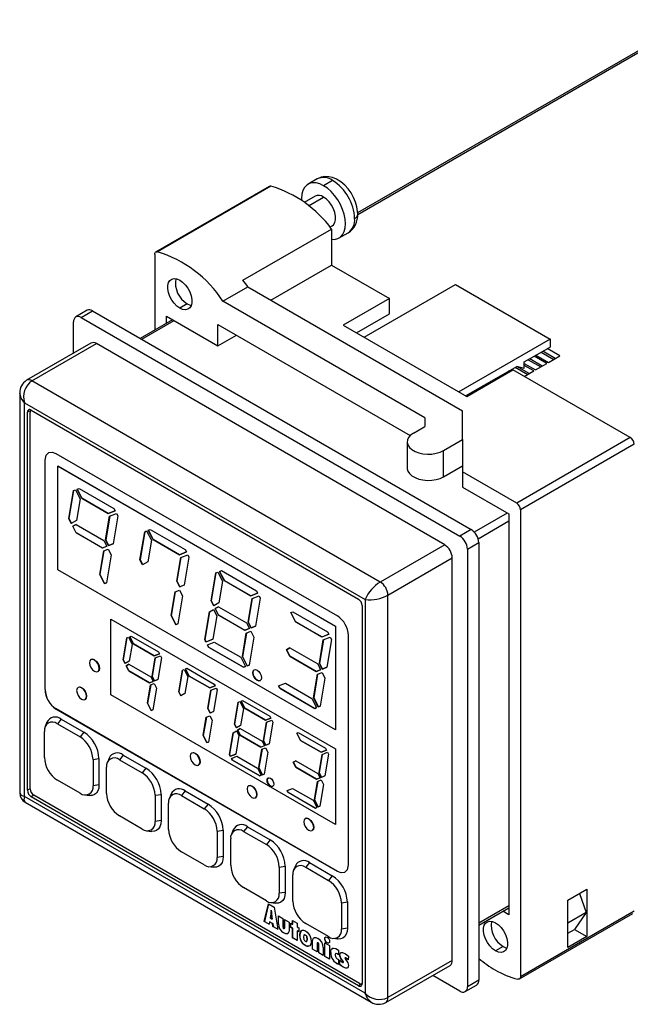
# Model space of a CAD drawing. Header units: millimetres. Extents: x 0 to 559, y 0 to 432.
# Tile 4 of 6: x 357 to 414, y 281 to 373. Entities that reach past the tile are written whole.
import ezdxf

# ---------------------------------------------------------------- set-up
doc = ezdxf.new("R2010")
doc.units = ezdxf.units.MM
doc.header["$LTSCALE"] = 2

msp = doc.modelspace()

# ---------------------------------------------------------------- linework, layer by layer
for p, q in [((419.511, 372.953), (388.299, 354.935)), ((388.321, 354.778), (419.761, 372.928)), ((384.514, 358.093), (383.67, 357.606)), ((385.964, 357.95), (385.12, 357.462)), ((380.061, 357.396), (369.455, 351.273)), ((380.206, 357.414), (369.6, 351.291)), ((384.32, 356.48), (383.318, 355.902)), ((383.718, 355.591), (385.12, 356.401)), ((377.589, 348.634), (385.862, 353.41)), ((385.716, 353.591), (385.92, 353.708)), ((385.862, 353.41), (385.862, 350.053)), ((386.569, 352.583), (387.414, 353.07)), ((369.351, 351.044), (369.351, 343.996)), ((380.206, 346.787), (385.862, 350.053)), ((385.862, 350.053), (391.271, 346.93)), ((375.715, 346.685), (378.049, 348.032)), ((378.049, 348.032), (398.095, 336.46)), ((388.903, 343.317), (397.423, 348.236)), ((397.423, 348.236), (406.262, 343.133)), ((372.392, 346.44), (371.685, 346.032)), ((394.559, 335.807), (375.715, 346.685)), ((391.271, 346.93), (386.958, 344.44)), ((391.271, 345.501), (391.271, 346.93)), ((363.046, 345.832), (361.985, 345.22)), ((362.485, 345.171), (363.546, 345.783)), ((363.546, 345.783), (398.901, 325.373)), ((388.196, 343.725), (391.271, 345.501)), ((361.778, 341.835), (361.778, 344.762)), ((362.485, 345.171), (397.84, 324.76)), ((371.008, 344.953), (367.996, 343.214)), ((368.142, 343.129), (371.154, 344.868)), ((370.447, 344.629), (370.447, 345.276)), ((370.447, 345.276), (375.255, 342.501)), ((375.255, 342.501), (375.255, 344.501)), ((375.255, 344.501), (393.19, 334.148)), ((386.958, 344.44), (398.484, 337.786)), ((363.399, 342.771), (357.389, 339.301)), ((375.255, 342.501), (376.988, 343.501)), ((406.262, 343.133), (397.742, 338.215)), ((406.262, 343.133), (406.262, 342.398)), ((357.889, 339.251), (363.899, 342.721)), ((396.426, 323.944), (363.899, 342.721)), ((403.858, 341.011), (406.262, 342.398)), ((405.442, 341.925), (406.608, 341.251)), ((406.75, 341.333), (405.583, 342.007)), ((407.174, 341.578), (406.007, 342.252)), ((403.858, 340.398), (403.858, 341.011)), ((404.225, 341.223), (405.392, 340.549)), ((405.534, 340.631), (404.367, 341.304)), ((405.958, 340.876), (404.791, 341.549)), ((404.947, 341.639), (406.114, 340.966)), ((406.114, 340.966), (407.174, 341.578)), ((398.378, 337.847), (403.151, 340.602)), ((398.484, 337.786), (402.797, 340.276)), ((402.465, 340.084), (402.359, 340.145)), ((402.514, 340.235), (402.62, 340.174)), ((413.757, 333.949), (402.797, 340.276)), ((403.009, 340.521), (404.176, 339.847)), ((403.858, 340.398), (403.151, 340.602)), ((404.317, 339.929), (403.151, 340.602)), ((403.858, 340.864), (404.897, 340.264)), ((404.742, 340.174), (403.858, 340.684)), ((403.858, 339.664), (404.742, 340.174)), ((404.897, 340.264), (405.958, 340.876)), ((390.416, 320.474), (357.889, 339.251)), ((400.577, 339.116), (400.683, 339.055)), ((400.824, 339.137), (400.718, 339.198)), ((401.248, 339.382), (401.143, 339.443)), ((401.298, 339.533), (401.404, 339.472)), ((401.793, 339.819), (401.899, 339.757)), ((402.04, 339.839), (401.934, 339.9)), ((399.361, 338.414), (399.466, 338.353)), ((399.608, 338.435), (399.502, 338.496)), ((400.032, 338.68), (399.926, 338.741)), ((400.082, 338.831), (400.188, 338.77)), ((356.742, 338.111), (356.742, 300.789)), ((398.816, 337.978), (398.71, 338.039)), ((398.866, 338.129), (398.972, 338.068)), ((357.182, 337.21), (389.002, 318.841)), ((357.182, 300.466), (357.182, 337.21)), ((357.783, 336.496), (357.465, 336.312)), ((357.465, 301.037), (357.465, 336.312)), ((357.818, 336.516), (388.365, 318.882)), ((398.095, 333.766), (398.095, 336.46)), ((357.712, 301.18), (357.712, 336.292)), ((394.559, 335.807), (394.559, 334.99)), ((393.499, 334.378), (394.559, 334.99)), ((392.913, 333.562), (392.913, 331.112)), ((396.327, 332.745), (398.095, 333.766)), ((398.095, 333.766), (398.095, 331.316)), ((413.757, 333.949), (403.151, 327.826)), ((396.327, 330.296), (396.327, 332.745)), ((414.111, 333.337), (403.504, 327.213)), ((359.109, 331.841), (359.116, 331.846)), ((359.109, 310.436), (359.109, 331.841)), ((359.116, 310.44), (359.116, 331.846)), ((360.131, 332.477), (386.407, 317.308)), ((360.318, 331.302), (360.311, 331.298)), ((360.311, 331.298), (386.224, 316.339)), ((360.311, 321.625), (360.311, 331.298)), ((360.318, 331.302), (386.232, 316.343)), ((396.327, 330.296), (398.095, 331.316)), ((398.095, 331.316), (398.095, 330.744)), ((398.095, 330.744), (398.095, 329.316)), ((403.151, 327.826), (398.095, 330.744)), ((361.322, 326.397), (361.759, 329.009)), ((361.766, 329.011), (361.329, 326.401)), ((361.759, 329.009), (361.945, 329.082)), ((361.945, 329.082), (362.384, 328.225)), ((362.101, 329.143), (362.288, 329.216)), ((362.54, 328.286), (362.101, 329.143)), ((362.109, 329.146), (362.547, 328.29)), ((362.288, 329.216), (365.54, 327.338)), ((398.095, 329.316), (402.408, 326.826)), ((362.384, 328.225), (362.047, 326.213)), ((362.547, 328.29), (362.54, 328.286)), ((365.006, 326.863), (362.54, 328.286)), ((362.547, 328.29), (365.013, 326.867)), ((365.54, 327.338), (365.654, 327.116)), ((403.504, 327.213), (403.504, 283.66)), ((361.322, 326.397), (361.329, 326.401)), ((361.56, 325.931), (361.322, 326.397)), ((361.329, 326.401), (361.567, 325.935)), ((362.047, 326.213), (361.56, 325.931)), ((364.768, 324.407), (365.137, 326.607)), ((365.144, 326.61), (364.775, 324.411)), ((365.654, 327.116), (365.006, 326.863)), ((365.013, 326.867), (365.006, 326.863)), ((365.013, 326.867), (365.653, 327.118)), ((365.137, 326.607), (365.784, 326.861)), ((365.898, 326.639), (365.462, 324.036)), ((365.784, 326.861), (365.898, 326.639)), ((402.267, 326.907), (399.192, 325.132)), ((402.408, 326.826), (402.408, 289.428)), ((361.692, 325.675), (362.001, 325.854)), ((361.692, 325.675), (361.699, 325.679)), ((362.001, 325.07), (361.692, 325.675)), ((362.001, 325.854), (361.699, 325.679)), ((362.008, 325.074), (361.699, 325.679)), ((362.001, 325.854), (364.612, 324.346)), ((368.754, 325.302), (368.94, 325.375)), ((369.192, 324.446), (368.754, 325.302)), ((368.762, 325.305), (369.2, 324.45)), ((368.94, 325.375), (372.192, 323.498)), ((398.901, 325.373), (397.84, 324.76)), ((399.546, 324.52), (402.408, 326.172)), ((362.008, 325.074), (362.001, 325.07)), ((364.467, 323.646), (362.001, 325.07)), ((362.008, 325.074), (364.474, 323.65)), ((364.775, 324.411), (364.768, 324.407)), ((365.043, 323.872), (364.768, 324.407)), ((364.775, 324.411), (365.05, 323.876)), ((367.974, 322.557), (368.412, 325.168)), ((368.419, 325.171), (367.981, 322.561)), ((368.412, 325.168), (368.598, 325.241)), ((368.598, 325.241), (369.036, 324.385)), ((369.036, 324.385), (368.699, 322.372)), ((369.2, 324.45), (369.192, 324.446)), ((371.658, 323.022), (369.192, 324.446)), ((369.2, 324.45), (371.665, 323.026)), ((364.887, 323.811), (364.467, 323.646)), ((364.474, 323.65), (364.467, 323.646)), ((364.474, 323.65), (364.886, 323.812)), ((364.598, 323.391), (365.018, 323.555)), ((364.612, 324.346), (364.887, 323.811)), ((365.018, 323.555), (365.292, 323.019)), ((365.462, 324.036), (365.043, 323.872)), ((365.05, 323.876), (365.043, 323.872)), ((365.05, 323.876), (365.462, 324.037)), ((372.192, 323.498), (372.306, 323.276)), ((396.426, 323.944), (390.416, 320.474)), ((398.548, 323.536), (399.608, 324.148)), ((398.548, 323.536), (398.548, 282.709)), ((399.608, 324.148), (399.608, 283.321)), ((364.23, 321.191), (364.598, 323.391)), ((364.605, 323.393), (364.237, 321.195)), ((365.292, 323.019), (364.854, 320.407)), ((367.974, 322.557), (367.981, 322.561)), ((368.213, 322.091), (367.974, 322.557)), ((367.981, 322.561), (368.22, 322.095)), ((371.421, 320.567), (371.789, 322.767)), ((371.796, 322.769), (371.428, 320.571)), ((372.306, 323.276), (371.658, 323.022)), ((371.665, 323.026), (371.658, 323.022)), ((371.665, 323.026), (372.305, 323.277)), ((371.789, 322.767), (372.437, 323.02)), ((372.55, 322.799), (372.115, 320.196)), ((372.437, 323.02), (372.55, 322.799)), ((391.123, 319.249), (397.133, 322.719)), ((397.133, 285.158), (397.133, 322.719)), ((386.224, 306.666), (360.311, 321.625)), ((368.699, 322.372), (368.213, 322.091)), ((364.237, 321.195), (364.23, 321.191)), ((364.668, 320.334), (364.23, 321.191)), ((364.237, 321.195), (364.675, 320.338)), ((374.627, 318.716), (375.064, 321.328)), ((375.071, 321.331), (374.634, 318.72)), ((375.064, 321.328), (375.25, 321.401)), ((375.25, 321.401), (375.689, 320.544)), ((375.406, 321.462), (375.593, 321.535)), ((375.845, 320.605), (375.406, 321.462)), ((375.414, 321.465), (375.852, 320.61)), ((375.593, 321.535), (378.845, 319.658)), ((364.854, 320.407), (364.668, 320.334)), ((364.675, 320.338), (364.668, 320.334)), ((364.675, 320.338), (364.855, 320.409)), ((371.428, 320.571), (371.421, 320.567)), ((371.695, 320.031), (371.421, 320.567)), ((371.428, 320.571), (371.702, 320.035)), ((372.115, 320.196), (371.695, 320.031)), ((371.702, 320.035), (371.695, 320.031)), ((371.702, 320.035), (372.115, 320.197)), ((375.689, 320.544), (375.352, 318.532)), ((375.852, 320.61), (375.845, 320.605)), ((378.311, 319.182), (375.845, 320.605)), ((375.852, 320.61), (378.318, 319.186)), ((370.882, 317.351), (371.251, 319.55)), ((371.257, 319.553), (370.889, 317.355)), ((371.251, 319.55), (371.67, 319.714)), ((371.944, 319.179), (371.507, 316.567)), ((371.67, 319.714), (371.944, 319.179)), ((378.073, 316.727), (378.442, 318.926)), ((378.448, 318.929), (378.08, 316.731)), ((378.958, 319.436), (378.311, 319.182)), ((378.318, 319.186), (378.311, 319.182)), ((378.318, 319.186), (378.958, 319.437)), ((378.442, 318.926), (379.089, 319.18)), ((379.203, 318.958), (378.767, 316.355)), ((378.845, 319.658), (378.958, 319.436)), ((379.089, 319.18), (379.203, 318.958)), ((391.123, 281.688), (391.123, 319.249)), ((374.627, 318.716), (374.634, 318.72)), ((374.865, 318.25), (374.627, 318.716)), ((374.634, 318.72), (374.872, 318.255)), ((375.352, 318.532), (374.865, 318.25)), ((374.997, 317.994), (375.306, 318.173)), ((375.004, 317.998), (374.997, 317.994)), ((375.306, 317.389), (374.997, 317.994)), ((375.306, 318.173), (375.004, 317.998)), ((375.004, 317.998), (375.313, 317.393)), ((375.306, 318.173), (377.917, 316.666)), ((388.719, 318.269), (388.719, 282.995)), ((389.002, 318.841), (389.002, 282.097)), ((365.267, 317.014), (365.26, 317.01)), ((365.267, 317.014), (386.232, 304.911)), ((370.889, 317.355), (370.882, 317.351)), ((371.321, 316.494), (370.882, 317.351)), ((370.889, 317.355), (371.328, 316.498)), ((374.021, 315.096), (374.453, 317.679)), ((374.46, 317.684), (374.028, 315.1)), ((374.453, 317.679), (374.852, 317.91)), ((374.46, 317.684), (374.453, 317.679)), ((374.46, 317.684), (374.852, 317.91)), ((375.15, 317.328), (374.782, 315.128)), ((374.852, 317.91), (375.15, 317.328)), ((375.313, 317.393), (375.306, 317.389)), ((377.772, 315.965), (375.306, 317.389)), ((375.313, 317.393), (377.779, 315.97)), ((382.059, 317.622), (382.245, 317.695)), ((382.497, 316.765), (382.059, 317.622)), ((382.066, 317.625), (382.504, 316.769)), ((382.245, 317.695), (385.497, 315.817)), ((365.26, 309.949), (365.26, 317.01)), ((365.26, 317.01), (386.224, 304.907)), ((371.507, 316.567), (371.321, 316.494)), ((371.321, 316.494), (371.328, 316.498)), ((371.328, 316.498), (371.507, 316.568)), ((378.192, 316.13), (377.772, 315.965)), ((378.191, 316.131), (377.779, 315.97)), ((377.917, 316.666), (378.192, 316.13)), ((378.08, 316.731), (378.073, 316.727)), ((378.348, 316.191), (378.073, 316.727)), ((378.08, 316.731), (378.355, 316.195)), ((378.767, 316.355), (378.348, 316.191)), ((378.355, 316.195), (378.348, 316.191)), ((378.355, 316.195), (378.767, 316.357)), ((382.504, 316.769), (382.497, 316.765)), ((384.963, 315.342), (382.497, 316.765)), ((382.504, 316.769), (384.97, 315.346)), ((386.232, 316.343), (386.224, 316.339)), ((386.224, 316.339), (386.224, 306.666)), ((386.232, 316.343), (386.232, 306.67)), ((366.41, 313.221), (366.751, 315.262)), ((366.758, 315.264), (366.417, 313.225)), ((366.751, 315.262), (366.897, 315.319)), ((366.897, 315.319), (367.239, 314.649)), ((367.019, 315.366), (367.164, 315.423)), ((367.361, 314.697), (367.019, 315.366)), ((367.026, 315.369), (367.368, 314.701)), ((367.164, 315.423), (369.705, 313.956)), ((377.535, 313.51), (377.903, 315.71)), ((377.91, 315.712), (377.542, 313.514)), ((377.772, 315.965), (377.779, 315.97)), ((377.903, 315.71), (378.322, 315.874)), ((378.597, 315.338), (378.159, 312.726)), ((378.322, 315.874), (378.597, 315.338)), ((385.611, 315.595), (384.963, 315.342)), ((384.97, 315.346), (384.963, 315.342)), ((384.97, 315.346), (385.61, 315.596)), ((385.094, 315.086), (385.742, 315.34)), ((385.497, 315.817), (385.611, 315.595)), ((385.742, 315.34), (385.855, 315.118)), ((387.428, 315.493), (387.428, 294.088)), ((367.239, 314.649), (366.976, 313.077)), ((367.368, 314.701), (367.361, 314.697)), ((369.288, 313.585), (367.361, 314.697)), ((367.368, 314.701), (369.295, 313.589)), ((374.028, 315.1), (374.021, 315.096)), ((374.134, 314.875), (374.021, 315.096)), ((374.028, 315.1), (374.141, 314.879)), ((374.782, 315.128), (374.134, 314.875)), ((374.141, 314.879), (374.134, 314.875)), ((374.141, 314.879), (374.782, 315.13)), ((374.265, 314.619), (374.913, 314.873)), ((374.379, 314.397), (374.265, 314.619)), ((374.273, 314.622), (374.386, 314.401)), ((374.379, 314.397), (374.386, 314.401)), ((377.631, 312.52), (374.379, 314.397)), ((374.386, 314.401), (377.638, 312.524)), ((374.913, 314.873), (377.379, 313.449)), ((381.649, 314.153), (381.959, 314.332)), ((381.959, 314.332), (381.656, 314.157)), ((381.959, 314.332), (384.57, 312.825)), ((384.726, 312.886), (385.094, 315.086)), ((385.101, 315.089), (384.733, 312.89)), ((385.855, 315.118), (385.419, 312.515)), ((369.102, 311.667), (369.39, 313.385)), ((369.397, 313.388), (369.109, 311.671)), ((369.794, 313.783), (369.288, 313.585)), ((369.295, 313.589), (369.288, 313.585)), ((369.295, 313.589), (369.793, 313.784)), ((369.39, 313.385), (369.896, 313.583)), ((369.985, 313.41), (369.644, 311.377)), ((369.705, 313.956), (369.794, 313.783)), ((369.896, 313.583), (369.985, 313.41)), ((377.379, 313.449), (377.817, 312.592)), ((377.542, 313.514), (377.535, 313.51)), ((377.973, 312.654), (377.535, 313.51)), ((377.542, 313.514), (377.98, 312.658)), ((381.656, 314.157), (381.649, 314.153)), ((381.959, 313.549), (381.649, 314.153)), ((381.656, 314.157), (381.966, 313.553)), ((381.966, 313.553), (381.959, 313.549)), ((384.425, 312.125), (381.959, 313.549)), ((381.966, 313.553), (384.432, 312.129)), ((366.41, 313.221), (366.417, 313.225)), ((366.596, 312.857), (366.41, 313.221)), ((366.417, 313.225), (366.603, 312.861)), ((366.976, 313.077), (366.596, 312.857)), ((366.699, 312.657), (366.94, 312.797)), ((366.699, 312.657), (366.706, 312.661)), ((366.94, 312.184), (366.699, 312.657)), ((366.94, 312.797), (366.706, 312.661)), ((366.948, 312.188), (366.706, 312.661)), ((366.94, 312.797), (368.98, 311.619)), ((372.216, 312.366), (372.361, 312.423)), ((372.361, 312.423), (374.902, 310.956)), ((377.817, 312.592), (377.631, 312.52)), ((377.638, 312.524), (377.631, 312.52)), ((377.638, 312.524), (377.817, 312.594)), ((378.159, 312.726), (377.973, 312.654)), ((377.98, 312.658), (377.973, 312.654)), ((377.98, 312.658), (378.16, 312.728)), ((384.57, 312.825), (384.844, 312.289)), ((384.733, 312.89), (384.726, 312.886)), ((385, 312.35), (384.726, 312.886)), ((384.733, 312.89), (385.007, 312.355)), ((385.419, 312.515), (385, 312.35)), ((385.007, 312.355), (385.42, 312.516)), ((364.191, 312.414), (364.177, 312.406)), ((366.948, 312.188), (366.94, 312.184)), ((368.867, 311.072), (366.94, 312.184)), ((366.948, 312.188), (368.874, 311.076)), ((368.98, 311.619), (369.195, 311.2)), ((369.109, 311.671), (369.102, 311.667)), ((369.316, 311.248), (369.102, 311.667)), ((369.109, 311.671), (369.324, 311.252)), ((371.607, 310.221), (371.949, 312.261)), ((371.955, 312.264), (371.614, 310.225)), ((371.949, 312.261), (372.094, 312.318)), ((372.094, 312.318), (372.437, 311.649)), ((372.437, 311.649), (372.173, 310.077)), ((372.558, 311.697), (372.216, 312.366)), ((372.224, 312.369), (372.566, 311.701)), ((372.566, 311.701), (372.558, 311.697)), ((374.485, 310.585), (372.558, 311.697)), ((372.566, 311.701), (374.492, 310.589)), ((384.187, 309.67), (384.555, 311.869)), ((384.562, 311.872), (384.194, 309.674)), ((384.844, 312.289), (384.425, 312.125)), ((384.432, 312.129), (384.425, 312.125)), ((384.432, 312.129), (384.843, 312.29)), ((384.555, 311.869), (384.975, 312.034)), ((384.975, 312.034), (385.249, 311.498)), ((385.007, 312.355), (385, 312.35)), ((368.681, 309.154), (368.969, 310.872)), ((368.976, 310.875), (368.688, 309.158)), ((369.195, 311.2), (368.867, 311.072)), ((368.874, 311.076), (368.867, 311.072)), ((368.874, 311.076), (369.194, 311.202)), ((368.969, 310.872), (369.297, 311.001)), ((369.511, 310.582), (369.169, 308.542)), ((369.297, 311.001), (369.511, 310.582)), ((369.644, 311.377), (369.316, 311.248)), ((369.324, 311.252), (369.316, 311.248)), ((369.324, 311.252), (369.644, 311.378)), ((374.991, 310.783), (374.485, 310.585)), ((374.492, 310.589), (374.485, 310.585)), ((374.492, 310.589), (374.99, 310.784)), ((374.587, 310.385), (375.093, 310.583)), ((374.902, 310.956), (374.991, 310.783)), ((375.093, 310.583), (375.182, 310.41)), ((378.927, 311.309), (378.92, 311.305)), ((380.918, 310.778), (381.565, 311.032)), ((381.031, 310.557), (380.918, 310.778)), ((381.038, 310.561), (380.925, 310.781)), ((381.565, 311.032), (384.031, 309.609)), ((385.249, 311.498), (384.812, 308.886)), ((359.109, 310.436), (359.116, 310.44)), ((362.988, 309.82), (362.981, 309.816)), ((386.224, 297.847), (365.26, 309.949)), ((371.607, 310.221), (371.614, 310.225)), ((371.793, 309.857), (371.607, 310.221)), ((371.614, 310.225), (371.8, 309.861)), ((372.173, 310.077), (371.793, 309.857)), ((374.299, 308.666), (374.587, 310.385)), ((374.594, 310.388), (374.306, 308.671)), ((375.182, 310.41), (374.841, 308.376)), ((381.038, 310.561), (381.031, 310.557)), ((384.283, 308.679), (381.031, 310.557)), ((381.038, 310.561), (384.29, 308.683)), ((384.194, 309.674), (384.187, 309.67)), ((384.626, 308.813), (384.187, 309.67)), ((384.194, 309.674), (384.633, 308.817)), ((368.688, 309.158), (368.681, 309.154)), ((369.024, 308.485), (368.681, 309.154)), ((368.688, 309.158), (369.031, 308.489)), ((376.804, 307.221), (377.146, 309.261)), ((377.153, 309.264), (376.811, 307.225)), ((377.146, 309.261), (377.291, 309.318)), ((377.291, 309.318), (377.634, 308.649)), ((377.413, 309.366), (377.559, 309.423)), ((377.756, 308.696), (377.413, 309.366)), ((377.421, 309.369), (377.763, 308.701)), ((377.559, 309.423), (380.099, 307.956)), ((384.031, 309.609), (384.47, 308.752)), ((384.47, 308.752), (384.283, 308.679)), ((384.29, 308.683), (384.469, 308.753)), ((384.812, 308.886), (384.626, 308.813)), ((384.633, 308.817), (384.626, 308.813)), ((384.633, 308.817), (384.812, 308.888)), ((360.138, 308.626), (360.131, 308.622)), ((386.407, 293.453), (360.131, 308.622)), ((386.414, 293.457), (360.138, 308.626)), ((369.169, 308.542), (369.024, 308.485)), ((369.031, 308.489), (369.024, 308.485)), ((369.031, 308.489), (369.17, 308.543)), ((373.879, 306.154), (374.166, 307.872)), ((374.173, 307.875), (373.886, 306.158)), ((374.166, 307.872), (374.494, 308)), ((374.306, 308.671), (374.299, 308.666)), ((374.514, 308.248), (374.299, 308.666)), ((374.306, 308.671), (374.521, 308.252)), ((374.494, 308), (374.708, 307.582)), ((374.841, 308.376), (374.514, 308.248)), ((374.521, 308.252), (374.514, 308.248)), ((374.521, 308.252), (374.842, 308.378)), ((377.634, 308.649), (377.371, 307.077)), ((377.763, 308.701), (377.756, 308.696)), ((379.682, 307.584), (377.756, 308.696)), ((377.763, 308.701), (379.689, 307.588)), ((380.099, 307.956), (380.188, 307.783)), ((384.29, 308.683), (384.283, 308.679)), ((359.29, 307.389), (359.127, 306.991)), ((360.611, 307.677), (360.258, 307.237)), ((360.258, 307.237), (362.379, 306.012)), ((360.611, 307.677), (362.733, 306.452)), ((374.708, 307.582), (374.367, 305.541)), ((376.804, 307.221), (376.811, 307.225)), ((376.99, 306.857), (376.804, 307.221)), ((376.811, 307.225), (376.997, 306.861)), ((377.371, 307.077), (376.99, 306.857)), ((379.497, 305.666), (379.784, 307.385)), ((379.791, 307.387), (379.504, 305.67)), ((380.188, 307.783), (379.682, 307.584)), ((379.689, 307.588), (379.682, 307.584)), ((379.689, 307.588), (380.188, 307.784)), ((379.784, 307.385), (380.29, 307.583)), ((380.379, 307.409), (380.039, 305.376)), ((380.29, 307.583), (380.379, 307.409)), ((359.048, 304.089), (359.048, 306.538)), ((362.733, 306.452), (362.379, 306.012)), ((373.886, 306.158), (373.879, 306.154)), ((374.221, 305.484), (373.879, 306.154)), ((373.886, 306.158), (374.228, 305.488)), ((376.331, 304.393), (376.668, 306.411)), ((376.676, 306.415), (376.338, 304.397)), ((376.668, 306.411), (376.98, 306.591)), ((376.676, 306.415), (376.668, 306.411)), ((376.676, 306.415), (376.98, 306.591)), ((377.213, 306.136), (376.925, 304.417)), ((376.98, 306.591), (377.213, 306.136)), ((377.093, 306.656), (377.335, 306.796)), ((377.1, 306.66), (377.093, 306.656)), ((377.335, 306.184), (377.093, 306.656)), ((377.335, 306.796), (377.1, 306.66)), ((377.1, 306.66), (377.342, 306.188)), ((377.335, 306.796), (379.375, 305.618)), ((377.342, 306.188), (377.335, 306.184)), ((379.261, 305.071), (377.335, 306.184)), ((377.342, 306.188), (379.268, 305.076)), ((382.61, 306.365), (382.756, 306.422)), ((382.953, 305.696), (382.61, 306.365)), ((382.618, 306.368), (382.96, 305.7)), ((382.756, 306.422), (385.297, 304.956)), ((386.232, 306.67), (386.224, 306.666)), ((374.367, 305.541), (374.221, 305.484)), ((374.221, 305.484), (374.228, 305.488)), ((374.228, 305.488), (374.367, 305.543)), ((379.589, 305.2), (379.261, 305.071)), ((379.261, 305.071), (379.268, 305.076)), ((379.588, 305.201), (379.268, 305.076)), ((379.375, 305.618), (379.589, 305.2)), ((379.504, 305.67), (379.497, 305.666)), ((379.711, 305.248), (379.497, 305.666)), ((379.504, 305.67), (379.718, 305.252)), ((380.039, 305.376), (379.711, 305.248)), ((379.718, 305.252), (379.711, 305.248)), ((379.718, 305.252), (380.039, 305.377)), ((382.96, 305.7), (382.953, 305.696)), ((384.879, 304.584), (382.953, 305.696)), ((382.96, 305.7), (384.886, 304.588)), ((366.41, 304.33), (366.056, 303.89)), ((366.41, 304.33), (368.531, 303.105)), ((376.338, 304.397), (376.331, 304.393)), ((376.419, 304.219), (376.331, 304.393)), ((376.338, 304.397), (376.426, 304.223)), ((376.925, 304.417), (376.419, 304.219)), ((376.426, 304.223), (376.419, 304.219)), ((376.426, 304.223), (376.925, 304.419)), ((376.522, 304.019), (377.028, 304.218)), ((377.028, 304.218), (378.954, 303.105)), ((379.076, 303.153), (379.364, 304.872)), ((379.37, 304.874), (379.083, 303.157)), ((379.364, 304.872), (379.691, 305)), ((379.906, 304.581), (379.564, 302.541)), ((379.691, 305), (379.906, 304.581)), ((384.694, 302.666), (384.982, 304.384)), ((384.988, 304.387), (384.701, 302.67)), ((385.385, 304.782), (384.879, 304.584)), ((384.886, 304.588), (384.879, 304.584)), ((384.886, 304.588), (385.385, 304.783)), ((384.982, 304.384), (385.488, 304.582)), ((385.576, 304.409), (385.236, 302.376)), ((385.297, 304.956), (385.385, 304.782)), ((385.488, 304.582), (385.576, 304.409)), ((386.232, 304.911), (386.224, 304.907)), ((386.224, 304.907), (386.224, 297.847)), ((386.232, 304.911), (386.232, 297.851)), ((363.589, 303.916), (364.147, 304.003)), ((363.589, 303.916), (363.589, 301.467)), ((364.147, 304.003), (364.147, 301.553)), ((365.088, 304.042), (364.926, 303.644)), ((366.056, 303.89), (368.177, 302.665)), ((373.581, 303.689), (373.595, 303.697)), ((376.61, 303.846), (376.522, 304.019)), ((376.529, 304.022), (376.617, 303.85)), ((376.61, 303.846), (376.617, 303.85)), ((379.151, 302.379), (376.61, 303.846)), ((376.617, 303.85), (379.158, 302.383)), ((382.29, 303.656), (382.532, 303.796)), ((382.297, 303.66), (382.29, 303.656)), ((382.532, 303.183), (382.29, 303.656)), ((382.532, 303.796), (382.297, 303.66)), ((382.297, 303.66), (382.539, 303.187)), ((382.532, 303.796), (384.572, 302.618)), ((364.846, 300.741), (364.846, 303.191)), ((368.531, 303.105), (368.177, 302.665)), ((378.954, 303.105), (379.297, 302.436)), ((379.083, 303.157), (379.076, 303.153)), ((379.418, 302.484), (379.076, 303.153)), ((379.083, 303.157), (379.425, 302.488)), ((379.297, 302.436), (379.151, 302.379)), ((379.158, 302.383), (379.151, 302.379)), ((379.158, 302.383), (379.296, 302.437)), ((379.564, 302.541), (379.418, 302.484)), ((379.425, 302.488), (379.418, 302.484)), ((379.425, 302.488), (379.564, 302.542)), ((382.539, 303.187), (382.532, 303.183)), ((384.459, 302.071), (382.532, 303.183)), ((382.539, 303.187), (384.466, 302.075)), ((384.572, 302.618), (384.786, 302.2)), ((384.701, 302.67), (384.694, 302.666)), ((384.908, 302.247), (384.694, 302.666)), ((384.701, 302.67), (384.915, 302.251)), ((385.236, 302.376), (384.908, 302.247)), ((384.915, 302.251), (385.236, 302.377)), ((362.379, 300.768), (360.258, 301.993)), ((364.147, 301.553), (363.589, 301.467)), ((380.165, 301.435), (380.158, 301.431)), ((384.273, 300.153), (384.561, 301.871)), ((384.568, 301.874), (384.28, 300.157)), ((384.786, 302.2), (384.459, 302.071)), ((384.466, 302.075), (384.459, 302.071)), ((384.466, 302.075), (384.786, 302.201)), ((384.561, 301.871), (384.889, 302)), ((385.103, 301.581), (384.761, 299.541)), ((384.889, 302), (385.103, 301.581)), ((384.915, 302.251), (384.908, 302.247)), ((357.712, 301.18), (357.465, 301.037)), ((358.066, 300.568), (357.818, 300.425)), ((388.471, 283.015), (358.066, 300.568)), ((362.811, 300.611), (363.237, 300.553)), ((369.387, 300.569), (369.945, 300.655)), ((369.387, 300.569), (369.387, 298.12)), ((369.945, 300.655), (369.945, 298.206)), ((370.887, 300.695), (370.724, 300.296)), ((372.208, 300.982), (371.854, 300.542)), ((371.854, 300.542), (373.976, 299.318)), ((372.208, 300.982), (374.329, 299.758)), ((378.896, 300.637), (378.889, 300.633)), ((381.719, 301.019), (382.225, 301.217)), ((381.807, 300.846), (381.719, 301.019)), ((381.815, 300.85), (381.726, 301.022)), ((381.815, 300.85), (381.807, 300.846)), ((384.348, 299.379), (381.807, 300.846)), ((381.815, 300.85), (384.355, 299.383)), ((382.225, 301.217), (384.151, 300.105)), ((389.002, 282.097), (357.182, 300.466)), ((357.242, 299.923), (389.562, 281.266)), ((388.365, 282.791), (357.818, 300.425)), ((370.644, 297.394), (370.644, 299.844)), ((374.329, 299.758), (373.976, 299.318)), ((384.151, 300.105), (384.494, 299.436)), ((384.28, 300.157), (384.273, 300.153)), ((384.616, 299.484), (384.273, 300.153)), ((384.28, 300.157), (384.623, 299.488)), ((368.177, 297.421), (366.056, 298.645)), ((384.494, 299.436), (384.348, 299.379)), ((384.355, 299.383), (384.348, 299.379)), ((384.355, 299.383), (384.493, 299.437)), ((384.761, 299.541), (384.616, 299.484)), ((384.623, 299.488), (384.616, 299.484)), ((384.623, 299.488), (384.761, 299.542)), ((369.945, 298.206), (369.387, 298.12)), ((386.232, 297.851), (386.224, 297.847)), ((368.609, 297.263), (369.035, 297.205)), ((375.186, 297.222), (375.743, 297.308)), ((375.186, 297.222), (375.186, 294.772)), ((375.743, 297.308), (375.743, 294.859)), ((376.685, 297.347), (376.522, 296.949)), ((378.006, 297.635), (377.653, 297.195)), ((377.653, 297.195), (379.774, 295.971)), ((378.006, 297.635), (380.127, 296.41)), ((384.199, 297.575), (384.192, 297.571)), ((376.442, 294.047), (376.442, 296.496)), ((380.127, 296.41), (379.774, 295.971)), ((373.976, 294.073), (371.854, 295.298)), ((375.743, 294.859), (375.186, 294.772)), ((383.804, 294.288), (383.451, 293.848)), ((383.804, 294.288), (385.926, 293.063)), ((374.407, 293.916), (374.834, 293.858)), ((380.984, 293.875), (381.542, 293.961)), ((380.984, 293.875), (380.984, 291.425)), ((381.542, 293.961), (381.542, 291.511)), ((382.241, 290.699), (382.241, 293.149)), ((382.483, 294), (382.32, 293.602)), ((383.451, 293.848), (385.572, 292.623)), ((386.407, 293.453), (386.414, 293.457)), ((385.926, 293.063), (385.572, 292.623)), ((379.774, 290.726), (377.653, 291.951)), ((381.542, 291.511), (380.984, 291.425)), ((407.924, 290.775), (409.692, 291.795)), ((409.028, 291.412), (409.621, 289.632)), ((409.692, 291.795), (409.692, 287.386)), ((379.582, 288.802), (379.968, 290.439)), ((379.973, 290.436), (379.589, 288.806)), ((379.968, 290.439), (380.499, 290.132)), ((380.205, 290.569), (380.632, 290.511)), ((386.782, 290.527), (387.34, 290.614)), ((386.782, 290.527), (386.782, 288.078)), ((387.34, 290.614), (387.34, 288.164)), ((407.924, 286.366), (407.924, 290.775)), ((380.184, 289.52), (380.124, 289.123)), ((380.231, 289.852), (380.224, 289.847)), ((380.228, 289.845), (380.224, 289.847)), ((380.228, 289.845), (380.235, 289.849)), ((380.231, 289.852), (380.235, 289.849)), ((380.261, 289.475), (380.268, 289.479)), ((380.307, 289.017), (380.261, 289.475)), ((380.268, 289.479), (380.314, 289.021)), ((380.499, 290.132), (380.84, 288.076)), ((402.408, 290.244), (399.608, 288.628)), ((399.608, 288.459), (402.408, 290.075)), ((402.408, 289.428), (401.848, 289.752)), ((403.401, 283.431), (414.007, 289.554)), ((403.504, 283.66), (414.111, 289.783)), ((409.621, 289.632), (407.924, 288.652)), ((409.621, 289.632), (408.547, 288.06)), ((379.589, 288.806), (379.582, 288.802)), ((380.03, 288.543), (379.582, 288.802)), ((379.589, 288.806), (380.031, 288.551)), ((380.066, 288.762), (380.03, 288.543)), ((380.073, 288.766), (380.066, 288.762)), ((380.358, 288.593), (380.066, 288.762)), ((380.073, 288.766), (380.366, 288.597)), ((380.124, 289.123), (380.307, 289.017)), ((380.307, 289.017), (380.314, 289.021)), ((380.366, 288.597), (380.358, 288.593)), ((380.39, 288.335), (380.358, 288.593)), ((380.366, 288.597), (380.397, 288.339)), ((380.899, 289.307), (381.317, 289.065)), ((380.899, 288.577), (380.899, 289.307)), ((380.899, 288.577), (380.906, 288.581)), ((380.906, 288.581), (380.906, 289.303)), ((381.317, 289.065), (381.317, 288.402)), ((381.482, 288.307), (381.482, 288.97)), ((381.482, 288.97), (381.9, 288.728)), ((381.489, 288.311), (381.489, 288.966)), ((381.9, 288.728), (381.9, 287.999)), ((382.064, 288.633), (382.228, 288.539)), ((382.064, 288.246), (382.064, 288.633)), ((382.071, 288.25), (382.071, 288.629)), ((382.228, 288.879), (382.645, 288.638)), ((382.228, 288.539), (382.228, 288.879)), ((382.228, 288.539), (382.235, 288.543)), ((382.235, 288.543), (382.235, 288.875)), ((382.645, 288.638), (382.645, 288.298)), ((385.572, 287.379), (383.451, 288.604)), ((380.39, 288.335), (380.397, 288.339)), ((380.84, 288.076), (380.39, 288.335)), ((380.397, 288.339), (380.839, 288.085)), ((381.399, 287.726), (381.406, 287.73)), ((381.482, 288.307), (381.489, 288.311)), ((382.064, 288.246), (382.071, 288.25)), ((382.228, 288.152), (382.064, 288.246)), ((382.235, 288.156), (382.071, 288.25)), ((382.228, 288.152), (382.235, 288.156)), ((382.228, 287.274), (382.228, 288.152)), ((382.235, 287.279), (382.235, 288.156)), ((382.645, 288.298), (382.806, 288.205)), ((382.652, 287.915), (382.645, 287.911)), ((382.645, 287.911), (382.645, 287.033)), ((382.806, 287.818), (382.645, 287.911)), ((382.806, 287.826), (382.652, 287.915)), ((382.806, 288.205), (382.806, 287.818)), ((387.34, 288.164), (386.782, 288.078)), ((407.924, 287.701), (408.547, 288.06)), ((408.547, 288.06), (409.692, 287.386)), ((382.228, 287.274), (382.235, 287.279)), ((382.645, 287.033), (382.228, 287.274)), ((382.645, 287.042), (382.235, 287.279)), ((383.421, 287.524), (383.428, 287.528)), ((384.093, 286.938), (384.086, 286.934)), ((384.086, 286.202), (384.086, 286.934)), ((384.093, 286.206), (384.093, 286.938)), ((384.587, 286.802), (384.594, 286.806)), ((385.226, 287.196), (385.233, 287.2)), ((385.241, 286.799), (385.66, 286.557)), ((385.241, 285.535), (385.241, 286.799)), ((385.248, 285.539), (385.248, 286.795)), ((386.004, 287.222), (386.43, 287.164)), ((409.692, 287.386), (407.924, 286.366)), ((383.428, 286.563), (383.421, 286.559)), ((384.086, 286.202), (384.093, 286.206)), ((384.504, 285.96), (384.086, 286.202)), ((384.504, 285.969), (384.093, 286.206)), ((384.504, 286.625), (384.504, 285.96)), ((384.668, 286.531), (384.675, 286.535)), ((384.668, 285.866), (384.668, 286.531)), ((384.668, 285.866), (384.675, 285.87)), ((385.086, 285.624), (384.668, 285.866)), ((384.675, 285.87), (384.675, 286.535)), ((385.086, 285.632), (384.675, 285.87)), ((385.086, 286.357), (385.086, 285.624)), ((385.66, 286.557), (385.66, 285.293)), ((385.779, 285.88), (385.786, 285.885)), ((386.496, 286.118), (386.496, 285.686)), ((401.878, 286.468), (401.171, 286.06)), ((385.241, 285.535), (385.248, 285.539)), ((385.66, 285.293), (385.241, 285.535)), ((385.66, 285.301), (385.248, 285.539)), ((386.496, 285.258), (386.496, 284.812)), ((386.633, 285.699), (386.641, 285.703)), ((386.634, 284.762), (386.634, 285.175)), ((386.641, 284.766), (386.641, 285.179)), ((386.963, 285.001), (386.97, 285.005)), ((387.429, 285.572), (387.427, 285.224)), ((397.133, 285.158), (391.123, 281.688)), ((386.634, 284.762), (386.641, 284.766)), ((390.916, 281.231), (396.926, 284.7)), ((397.84, 282.3), (395.305, 283.764)), ((399.608, 283.321), (398.548, 282.709)), ((388.683, 282.974), (388.365, 282.791)), ((398.34, 282.251), (399.401, 282.863))]:
    msp.add_line(p, q)
at = {"flags": 128}
for points in [[(385.12, 357.462), (384.763, 357.632), (384.418, 357.724), (384.094, 357.737), (383.801, 357.669), (383.549, 357.523), (383.344, 357.303), (383.193, 357.016), (383.1, 356.671), (383.069, 356.278), (383.076, 356.077)], [(388.3, 354.808), (388.298, 355.042), (388.231, 355.484), (388.103, 355.932), (387.919, 356.37), (387.685, 356.788), (387.406, 357.175), (387.087, 357.525), (386.73, 357.826), (386.337, 358.069), (385.965, 358.221), (385.597, 358.302), (385.241, 358.312), (384.9, 358.254), (384.551, 358.114), (384.516, 358.09)], [(385.862, 352.458), (386.145, 352.451), (386.438, 352.519), (386.69, 352.665), (386.895, 352.885), (387.047, 353.172), (387.139, 353.517), (387.17, 353.91), (387.139, 354.339), (387.047, 354.792), (386.895, 355.253), (386.69, 355.709), (386.438, 356.147), (386.145, 356.553), (385.821, 356.914), (385.476, 357.221), (385.12, 357.462)], [(385.92, 353.708), (386.051, 353.814), (386.177, 354.02), (386.243, 354.288), (386.243, 354.603), (386.177, 354.947), (386.051, 355.299), (385.87, 355.639), (385.645, 355.947), (385.39, 356.206), (385.12, 356.401)], [(369.351, 351.044), (369.356, 351.106), (369.369, 351.162), (369.39, 351.209), (369.42, 351.247), (369.457, 351.274), (369.5, 351.291), (369.548, 351.297), (369.6, 351.291)], [(371.685, 346.032), (371.414, 346.226), (371.159, 346.485), (370.934, 346.793), (370.753, 347.134), (370.627, 347.486), (370.561, 347.829), (370.561, 348.144), (370.627, 348.412), (370.753, 348.618), (370.934, 348.749), (371.159, 348.799), (371.414, 348.763), (371.685, 348.645)], [(371.685, 348.645), (371.955, 348.45), (372.21, 348.191), (372.435, 347.883), (372.616, 347.543), (372.742, 347.191), (372.808, 346.847), (372.808, 346.532), (372.742, 346.264), (372.616, 346.059), (372.435, 345.927), (372.21, 345.878), (371.955, 345.913), (371.685, 346.032)], [(372.392, 346.44), (372.662, 346.322), (372.756, 346.299)], [(357.182, 337.21), (356.866, 337.629), (356.742, 338.111)], [(393.499, 334.378), (393.236, 334.19), (393.046, 333.975), (392.938, 333.742), (392.916, 333.501), (392.981, 333.263), (393.131, 333.037), (393.359, 332.835), (393.654, 332.664), (394.005, 332.533), (394.395, 332.446), (394.808, 332.409), (395.226, 332.421), (395.63, 332.484), (396.002, 332.593), (396.327, 332.745)], [(359.109, 331.841), (359.209, 332.313), (359.478, 332.571), (359.777, 332.605), (360.131, 332.477)], [(359.116, 331.846), (359.216, 332.317), (359.353, 332.448)], [(392.913, 331.112), (392.916, 331.052), (392.981, 330.813), (393.131, 330.588), (393.359, 330.385), (393.654, 330.215), (394.005, 330.083), (394.395, 329.997), (394.808, 329.959), (395.226, 329.972), (395.63, 330.034), (396.002, 330.144), (396.327, 330.296)], [(364.177, 312.406), (364.141, 312.633), (364.042, 312.859), (363.896, 313.057), (363.717, 313.202), (363.538, 313.264), (363.392, 313.234), (363.293, 313.123), (363.257, 312.937)], [(363.257, 312.937), (363.293, 312.709), (363.392, 312.484), (363.538, 312.286), (363.717, 312.141), (363.896, 312.079), (364.042, 312.109), (364.141, 312.22), (364.177, 312.406)], [(363.389, 313.223), (363.406, 313.242), (363.552, 313.272), (363.731, 313.21), (363.91, 313.065), (364.056, 312.867), (364.155, 312.642), (364.191, 312.414)], [(364.191, 312.414), (364.155, 312.229), (364.056, 312.117), (364.031, 312.112)], [(378.92, 311.305), (378.764, 311.431), (378.632, 311.609), (378.543, 311.813), (378.512, 312.011), (378.543, 312.173), (378.632, 312.274), (378.764, 312.3), (378.92, 312.246)], [(378.639, 312.278), (378.639, 312.278), (378.551, 312.177), (378.52, 312.015), (378.551, 311.817), (378.639, 311.613), (378.771, 311.435), (378.927, 311.309)], [(378.92, 312.246), (379.076, 312.12), (379.208, 311.942), (379.296, 311.738), (379.327, 311.54), (379.296, 311.378), (379.208, 311.277), (379.076, 311.251), (378.92, 311.305)], [(362.981, 309.816), (362.945, 310.044), (362.846, 310.269), (362.7, 310.467), (362.521, 310.612), (362.342, 310.674), (362.196, 310.645), (362.098, 310.533), (362.061, 310.347)], [(362.229, 310.654), (362.349, 310.678), (362.528, 310.617), (362.707, 310.472), (362.853, 310.273), (362.952, 310.048), (362.988, 309.82)], [(378.927, 311.309), (379.083, 311.255), (379.215, 311.281)], [(362.061, 310.347), (362.098, 310.119), (362.196, 309.894), (362.342, 309.696), (362.521, 309.551), (362.7, 309.489), (362.846, 309.519), (362.945, 309.63), (362.981, 309.816)], [(362.988, 309.82), (362.952, 309.635), (362.853, 309.523), (362.828, 309.518)], [(373.581, 303.689), (373.545, 303.916), (373.447, 304.142), (373.301, 304.34), (373.122, 304.485), (372.943, 304.546), (372.796, 304.517), (372.698, 304.405), (372.662, 304.219)], [(372.662, 304.219), (372.698, 303.992), (372.796, 303.766), (372.943, 303.568), (373.122, 303.423), (373.301, 303.362), (373.447, 303.391), (373.545, 303.503), (373.581, 303.689)], [(372.836, 304.53), (372.957, 304.555), (373.136, 304.493), (373.315, 304.348), (373.461, 304.15), (373.559, 303.924), (373.595, 303.697)], [(373.595, 303.697), (373.559, 303.511), (373.461, 303.399), (373.435, 303.394)], [(364.147, 301.553), (364.12, 301.25), (364.039, 300.99), (363.908, 300.783), (363.733, 300.637), (363.518, 300.558), (363.274, 300.548), (363.237, 300.553)], [(378.889, 300.633), (378.852, 300.86), (378.754, 301.086), (378.608, 301.284), (378.429, 301.429), (378.25, 301.491), (378.104, 301.461), (378.005, 301.349), (377.969, 301.164)], [(378.137, 301.47), (378.257, 301.495), (378.436, 301.433), (378.615, 301.288), (378.761, 301.09), (378.859, 300.864), (378.896, 300.637)], [(380.158, 301.431), (380.036, 301.529), (379.933, 301.668), (379.864, 301.827), (379.84, 301.982), (379.864, 302.108), (379.933, 302.188), (380.036, 302.208), (380.158, 302.165)], [(379.94, 302.192), (379.94, 302.192), (379.871, 302.112), (379.847, 301.986), (379.871, 301.831), (379.94, 301.672), (380.043, 301.533), (380.165, 301.435)], [(380.158, 302.165), (380.28, 302.067), (380.383, 301.928), (380.452, 301.769), (380.476, 301.614), (380.452, 301.488), (380.383, 301.408), (380.28, 301.388), (380.158, 301.431)], [(380.165, 301.435), (380.287, 301.392), (380.39, 301.412)], [(356.742, 300.789), (356.866, 300.584), (357.182, 300.466)], [(377.969, 301.164), (378.005, 300.936), (378.104, 300.711), (378.25, 300.512), (378.429, 300.367), (378.608, 300.306), (378.754, 300.335), (378.852, 300.447), (378.889, 300.633)], [(378.896, 300.637), (378.859, 300.451), (378.761, 300.339), (378.735, 300.334)], [(357.182, 300.466), (357.126, 300.133), (357.242, 299.923), (357.242, 299.923)], [(369.945, 298.206), (369.918, 297.903), (369.837, 297.643), (369.707, 297.436), (369.531, 297.29), (369.317, 297.211), (369.072, 297.201), (369.035, 297.205)], [(384.192, 297.571), (384.156, 297.799), (384.057, 298.024), (383.911, 298.223), (383.732, 298.368), (383.553, 298.429), (383.407, 298.4), (383.309, 298.288), (383.272, 298.102)], [(383.272, 298.102), (383.309, 297.875), (383.407, 297.649), (383.553, 297.451), (383.732, 297.306), (383.911, 297.244), (384.057, 297.274), (384.156, 297.386), (384.192, 297.571)], [(383.44, 298.409), (383.56, 298.433), (383.739, 298.372), (383.918, 298.227), (384.064, 298.028), (384.163, 297.803), (384.199, 297.575)], [(384.199, 297.575), (384.163, 297.39), (384.064, 297.278), (384.039, 297.273)], [(375.743, 294.859), (375.716, 294.556), (375.636, 294.296), (375.505, 294.089), (375.329, 293.943), (375.115, 293.863), (374.87, 293.854), (374.834, 293.858)], [(387.428, 294.088), (387.328, 293.617), (387.06, 293.359), (386.76, 293.324), (386.407, 293.453)], [(387.093, 293.388), (387.067, 293.363), (386.767, 293.328), (386.414, 293.457)], [(381.542, 291.511), (381.514, 291.208), (381.434, 290.948), (381.303, 290.742), (381.127, 290.596), (380.913, 290.516), (380.669, 290.506), (380.632, 290.511)], [(380.224, 289.847), (380.203, 289.663), (380.184, 289.52)], [(380.261, 289.475), (380.242, 289.683), (380.228, 289.845)], [(380.235, 289.849), (380.252, 289.642), (380.268, 289.479)], [(401.171, 286.06), (400.9, 286.254), (400.645, 286.513), (400.421, 286.821), (400.24, 287.161), (400.113, 287.513), (400.048, 287.857), (400.048, 288.172), (400.113, 288.44), (400.24, 288.646), (400.421, 288.777), (400.645, 288.826), (400.9, 288.791), (401.171, 288.673)], [(401.171, 288.673), (401.442, 288.478), (401.697, 288.219), (401.921, 287.911), (402.102, 287.571), (402.229, 287.219), (402.294, 286.875), (402.294, 286.56), (402.229, 286.292), (402.102, 286.086), (401.921, 285.955), (401.697, 285.906), (401.442, 285.941), (401.171, 286.06)], [(381.317, 288.402), (381.32, 288.3), (381.331, 288.223), (381.341, 288.193), (381.355, 288.168), (381.375, 288.147), (381.399, 288.13)], [(381.399, 288.13), (381.424, 288.119), (381.444, 288.117), (381.458, 288.125), (381.468, 288.143), (381.479, 288.206), (381.482, 288.307)], [(381.9, 287.999), (381.881, 287.816), (381.823, 287.698), (381.732, 287.64), (381.584, 287.645), (381.399, 287.726)], [(381.8, 287.683), (381.739, 287.644), (381.591, 287.65), (381.406, 287.73)], [(381.451, 288.122), (381.465, 288.129), (381.476, 288.147), (381.487, 288.211), (381.489, 288.311)], [(383.421, 286.559), (383.257, 286.679), (383.125, 286.825), (383.023, 286.991), (382.928, 287.262), (382.896, 287.54), (382.928, 287.781), (383.023, 287.942), (383.125, 287.991), (383.257, 287.985), (383.421, 287.915)], [(383.421, 287.915), (383.585, 287.796), (383.717, 287.649), (383.818, 287.483), (383.914, 287.212), (383.946, 286.934), (383.914, 286.692), (383.818, 286.532), (383.717, 286.483), (383.585, 286.489), (383.421, 286.559)], [(387.34, 288.164), (387.313, 287.861), (387.232, 287.601), (387.102, 287.394), (386.926, 287.248), (386.711, 287.169), (386.467, 287.159), (386.43, 287.164)], [(383.421, 287.524), (383.372, 287.545), (383.333, 287.547), (383.303, 287.533), (383.282, 287.506), (383.252, 287.334), (383.282, 287.128), (383.303, 287.077), (383.333, 287.029), (383.372, 286.986), (383.421, 286.95)], [(383.301, 287.526), (383.31, 287.537), (383.34, 287.551), (383.379, 287.549), (383.428, 287.528)], [(383.421, 286.95), (383.47, 286.929), (383.509, 286.927), (383.539, 286.941), (383.56, 286.968), (383.589, 287.14), (383.56, 287.346), (383.539, 287.397), (383.509, 287.445), (383.47, 287.488), (383.421, 287.524)], [(383.428, 287.528), (383.477, 287.492), (383.516, 287.449), (383.546, 287.401), (383.567, 287.35), (383.596, 287.144), (383.567, 286.972), (383.555, 286.957)], [(384.086, 286.934), (384.106, 287.116), (384.163, 287.235), (384.255, 287.293), (384.402, 287.288), (384.587, 287.207)], [(384.093, 286.938), (384.113, 287.12), (384.17, 287.239), (384.201, 287.259)], [(384.587, 286.802), (384.562, 286.813), (384.543, 286.815), (384.528, 286.807), (384.518, 286.789), (384.507, 286.725), (384.504, 286.625)], [(384.594, 286.806), (384.569, 286.817), (384.55, 286.819), (384.549, 286.818)], [(384.668, 286.531), (384.665, 286.633), (384.655, 286.709), (384.645, 286.739), (384.63, 286.764), (384.611, 286.785), (384.587, 286.802)], [(384.675, 286.535), (384.673, 286.637), (384.662, 286.713), (384.652, 286.743), (384.637, 286.768), (384.618, 286.789), (384.594, 286.806)], [(385.226, 287.196), (385.244, 287.286), (385.292, 287.341), (385.363, 287.356), (385.449, 287.326), (385.538, 287.256), (385.611, 287.16), (385.66, 287.049), (385.678, 286.937)], [(385.678, 286.937), (385.661, 286.845), (385.613, 286.789), (385.541, 286.773), (385.453, 286.802), (385.365, 286.874), (385.293, 286.971), (385.244, 287.083), (385.226, 287.196)], [(385.233, 287.2), (385.251, 287.29), (385.299, 287.345), (385.325, 287.351)], [(385.592, 286.786), (385.548, 286.777), (385.46, 286.807), (385.372, 286.878), (385.3, 286.975), (385.251, 287.087), (385.233, 287.2)], [(385.779, 285.88), (385.799, 286.075), (385.853, 286.208), (385.935, 286.286), (386.036, 286.317), (386.27, 286.267), (386.496, 286.118)], [(385.786, 285.885), (385.806, 286.079), (385.86, 286.212), (385.942, 286.29), (385.966, 286.297)], [(386.496, 285.686), (386.396, 285.761), (386.3, 285.797), (386.26, 285.792), (386.228, 285.767), (386.206, 285.72), (386.199, 285.648)], [(386.503, 285.69), (386.403, 285.765), (386.307, 285.801), (386.267, 285.796), (386.238, 285.774)], [(386.633, 285.699), (386.653, 285.81), (386.706, 285.878), (386.788, 285.907), (386.893, 285.898), (387.149, 285.787), (387.429, 285.572)], [(386.641, 285.703), (386.66, 285.814), (386.713, 285.882), (386.749, 285.895)], [(401.878, 286.468), (402.149, 286.349), (402.242, 286.327)], [(386.963, 285.001), (386.957, 285.036), (386.939, 285.073), (386.912, 285.114), (386.798, 285.26), (386.738, 285.349), (386.685, 285.451), (386.648, 285.567), (386.633, 285.699)], [(386.634, 285.175), (386.818, 285.016), (386.882, 284.98), (386.931, 284.966), (386.945, 284.968), (386.955, 284.975), (386.961, 284.985), (386.963, 285.001)], [(386.97, 285.005), (386.964, 285.04), (386.946, 285.078), (386.919, 285.118), (386.805, 285.264), (386.745, 285.353), (386.692, 285.455), (386.655, 285.571), (386.641, 285.703)], [(387.427, 285.224), (387.215, 285.379), (387.174, 285.395), (387.143, 285.4), (387.131, 285.398), (387.122, 285.392), (387.116, 285.383), (387.115, 285.37)], [(387.115, 285.37), (387.128, 285.305), (387.164, 285.24), (387.274, 285.1), (387.383, 284.924), (387.419, 284.816), (387.433, 284.69)], [(387.434, 285.228), (387.222, 285.383), (387.181, 285.399), (387.15, 285.404), (387.138, 285.402), (387.129, 285.396), (387.124, 285.387), (387.122, 285.374)], [(387.433, 284.69), (387.415, 284.565), (387.366, 284.481), (387.289, 284.436), (387.188, 284.43), (386.933, 284.527), (386.634, 284.762)], [(387.357, 284.475), (387.296, 284.44), (387.195, 284.434), (386.94, 284.531), (386.641, 284.766)], [(403.504, 283.66), (403.5, 283.598), (403.487, 283.543), (403.465, 283.496), (403.436, 283.458), (403.399, 283.43), (403.356, 283.413), (403.308, 283.408), (403.256, 283.414)], [(389.562, 281.266), (389.206, 281.614), (389.002, 282.097)]]:
    msp.add_lwpolyline(points, dxfattribs=at)
for centre, radius, start, end in [((385.119, 356.809), 1.42, 53.47156, 115.20721), ((383.582, 354.206), 4.437, 2.4763, 57.5237), ((380.155, 357.225), 0.196, 74.9621, 118.76754), ((377.146, 347.093), 10.765, 35.93318, 73.48278), ((384.654, 355.78), 0.776, 53.1466, 115.54294), ((386.417, 354.676), 1.888, 301.88101, 4.00797), ((387.813, 354.852), 0.497, 294.01276, 354.84664), ((386.565, 354.254), 1.457, 305.64976, 5.66242), ((366.355, 340.619), 11.154, 32.94618, 73.08903), ((373.55, 348.386), 2.265, 169.84639, 239.24594), ((364.711, 338.326), 16.495, 36.04541, 38.67647), ((363.253, 345.374), 0.503, 54.38242, 114.30712), ((362.209, 344.832), 0.437, 50.79671, 189.21404), ((363.606, 342.312), 0.503, 54.38242, 114.30712), ((358.088, 338.151), 1.346, 121.28572, 181.67709), ((358.961, 337.737), 1.856, 125.30051, 196.4859), ((357.599, 338.87), 0.479, 52.74251, 115.99727), ((357.68, 336.347), 0.218, 50.79671, 189.21404), ((357.95, 336.322), 0.24, 124.05635, 187.25583), ((413.343, 333.302), 0.768, 2.60548, 57.39452), ((402.737, 327.179), 0.768, 2.60548, 57.39452), ((398.073, 324.078), 1.537, 2.60548, 57.39452), ((397.012, 323.466), 1.537, 2.60548, 57.39452), ((395.598, 322.649), 1.537, 2.60548, 57.39452), ((392.199, 317.501), 3.467, 120.95276, 157.26122), ((389.588, 319.179), 1.537, 2.60548, 57.39452), ((387.951, 318.234), 0.768, 2.60548, 57.39452), ((389.44, 322.281), 3.468, 262.74498, 299.04297), ((385.165, 315.414), 2.265, 2.00678, 56.73907), ((361.373, 310.516), 2.265, 182.00675, 236.7391), ((361.38, 310.52), 2.265, 182.00675, 236.7391), ((360.063, 307.018), 0.857, 50.21078, 154.35569), ((359.785, 306.658), 0.747, 50.79671, 189.21404), ((360.962, 303.797), 2.63, 2.60548, 57.39452), ((361.076, 303.863), 3.074, 2.60548, 57.39452), ((365.861, 303.671), 0.857, 50.21078, 154.35569), ((361.675, 304.208), 2.63, 182.60548, 237.39452), ((365.584, 303.311), 0.747, 50.79671, 189.21404), ((366.76, 300.45), 2.63, 2.60548, 57.39452), ((366.875, 300.516), 3.074, 2.60548, 57.39452), ((362.851, 301.347), 0.747, 230.79671, 9.21404), ((357.742, 300.789), 1, 180, 240.00271), ((358.232, 301.072), 0.768, 182.60548, 237.39452), ((358.48, 301.215), 0.768, 182.60548, 237.39452), ((367.473, 300.861), 2.63, 182.60548, 237.39452), ((371.382, 299.963), 0.747, 50.79671, 189.21404), ((371.659, 300.324), 0.857, 50.21078, 154.35569), ((372.673, 297.168), 3.074, 2.60548, 57.39452), ((372.558, 297.102), 2.63, 2.60548, 57.39452), ((368.65, 298), 0.747, 230.79671, 9.21404), ((377.458, 296.976), 0.857, 50.21078, 154.35569), ((373.271, 297.514), 2.63, 182.60548, 237.39452), ((377.18, 296.616), 0.747, 50.79671, 189.21404), ((378.357, 293.755), 2.63, 2.60548, 57.39452), ((378.471, 293.821), 3.074, 2.60548, 57.39452), ((374.448, 294.653), 0.747, 230.79671, 9.21404), ((379.07, 294.166), 2.63, 182.60548, 237.39452), ((383.256, 293.629), 0.857, 50.21078, 154.35569), ((382.978, 293.269), 0.747, 50.79671, 189.21404), ((384.155, 290.408), 2.63, 2.60548, 57.39452), ((384.269, 290.474), 3.074, 2.60548, 57.39452), ((380.246, 291.305), 0.747, 230.79671, 9.21404), ((384.868, 290.819), 2.63, 182.60548, 237.39452), ((381.864, 288.572), 0.965, 179.71467, 241.20016), ((381.871, 288.576), 0.965, 179.71467, 241.20016), ((403.036, 288.414), 2.265, 169.84639, 239.24594), ((383.878, 287.435), 0.981, 148.1044, 242.72286), ((386.045, 287.958), 0.747, 230.79671, 9.21404), ((384.123, 286.363), 0.964, 359.62291, 61.19391), ((383.64, 286.797), 0.316, 227.74623, 293.39816), ((386.914, 285.868), 1.136, 179.35098, 248.38207), ((386.922, 285.872), 1.136, 179.35098, 248.38207), ((386.662, 285.693), 0.465, 185.53622, 249.10146), ((386.941, 285), 0.0299, 246.97064, 9.87891), ((396.643, 285.104), 0.493, 305.01333, 6.29885), ((406.702, 293.767), 11.009, 229.87916, 239.74217), ((404.931, 290.619), 7.397, 239.30772, 256.91293), ((388.618, 283.22), 0.251, 234.38242, 294.30712), ((399.118, 283.267), 0.493, 305.01333, 6.29885), ((388.503, 282.96), 0.218, 230.79671, 9.21404), ((390.347, 283.375), 1.856, 223.51669, 294.69537), ((398.116, 282.639), 0.437, 230.79671, 9.21404), ((390.269, 282.411), 1.346, 238.32587, 298.70895), ((390.647, 281.628), 0.479, 304.00072, 7.26141)]:
    msp.add_arc(centre, radius, start, end)

doc.saveas('drawing.dxf')
